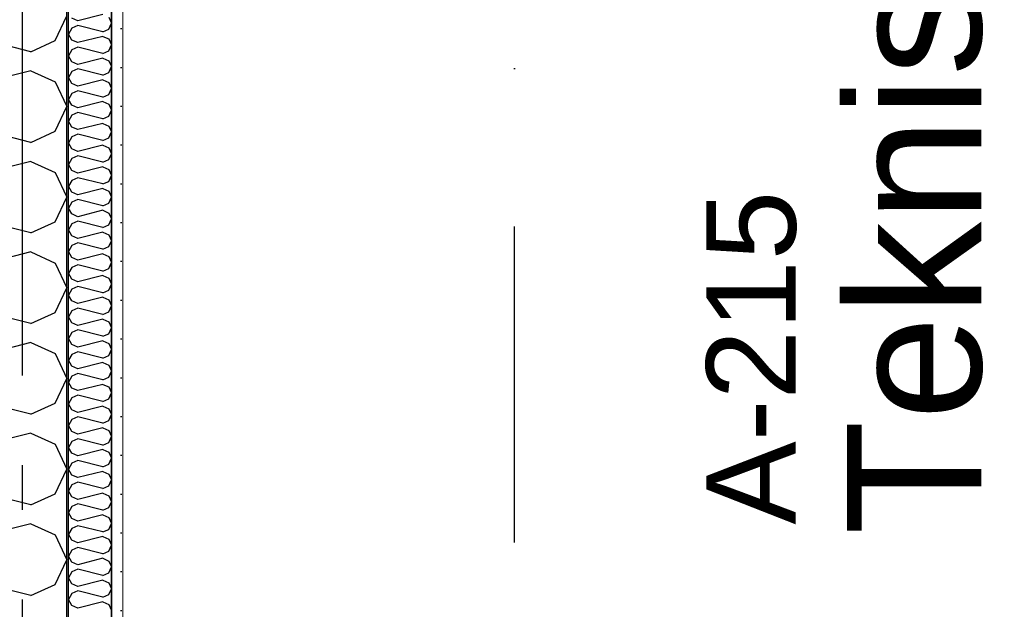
# Model space of a CAD drawing. Header units: millimetres. Extents: x -117798 to 93698, y -182207 to 252400.
# Tile 96 of 222: x -68676 to -67576, y -27777 to -27118. Entities that reach past the tile are written whole.
import ezdxf
from ezdxf.enums import TextEntityAlignment as Align

# ---------------------------------------------------------------- set-up
doc = ezdxf.new("R2010")
doc.units = ezdxf.units.MM
doc.header["$LTSCALE"] = 0.5
doc.header["$MEASUREMENT"] = 0
for name, pattern in [('Akselinje', [1500, 1000, -200, 100, -200]), ('PLINE', [0]), ('Prikk & stiplet', [1340.555525, 705.555534, -352.777767, 0, -282.222223])]:
    doc.linetypes.add(name, pattern=pattern)
for name, color, linetype in [('232- Ikke-bærende yttervegger (Skravur)(Nye konstruksjoner)', 7, 'Continuous'), ('232- Ikke-bærende yttervegger(Nye konstruksjoner)', 7, 'Continuous'), ('256- Faste himlinger og overflatebehandling(Nye konstruksjoner)', 7, 'Continuous'), ('82-- Modullinjer', 7, 'Continuous'), ('852- Snittmarkør', 7, 'Continuous'), ('862- M___Nettoareal(Nye konstruksjoner)', 7, 'Continuous'), ('862- M___Nettoareal(Polylinje)(Nye konstruksjoner)', 7, 'Continuous'), ('862- M___Nettoareal(Tekst)(Nye konstruksjoner)', 7, 'Continuous')]:
    doc.layers.add(name, color=color, linetype=linetype)
doc.layers.add('236- Innvendig kledning og overflate(Nye konstruksjoner)', color=7, linetype='Continuous', lineweight=0)
doc.styles.add('GENERATED_STYLE_1', font='arial.ttf')
doc.styles.add('GENERATED_STYLE_4', font='arial.ttf')

# ---------------------------------------------------------------- blocks, each defined once
blk = doc.blocks.new('Teknisk vent._A-215_34', base_point=(-67634, -27064.6))
at = {"layer": '862- M___Nettoareal(Polylinje)(Nye konstruksjoner)', "linetype": 'PLINE', "flags": 128}
blk.add_lwpolyline([(-68573.2, -25961.9), (-68573.2, -28121.9), (-66843.2, -28121.9), (-66843.2, -25961.9)], close=True, dxfattribs=at)
at = {"layer": '862- M___Nettoareal(Tekst)(Nye konstruksjoner)', "style": 'GENERATED_STYLE_1'}
for tag, height, p in [('DUMMY_862', 150, (-67751.9, -26470.1)), ('ROOM_NAME', 150, (-67751.9, -27693.4)), ('DUMMY_861', 100, (-67909, -27293.2)), ('ROOM_NUMBER', 100, (-67909, -27682)), ('DUMMY_863', 100, (-67516.2, -27659.2))]:
    blk.add_attdef(tag, text='', height=height, rotation=90, dxfattribs=at).set_placement(p, align=Align.TOP_LEFT)
blk = doc.blocks.new('*X367')
at = {"layer": '232- Ikke-bærende yttervegger (Skravur)(Nye konstruksjoner)', "linetype": 'PLINE'}
for p, q in [((-68611, -27119.6), (-68617.5, -27116.7)), ((-68582.8, -27112.6), (-68611, -27119.6)), ((-68576.3, -27115.6), (-68573.2, -27122.2)), ((-68617.5, -27127.7), (-68621.2, -27134.3)), ((-68611, -27124.7), (-68617.5, -27127.7)), ((-68582.8, -27131.8), (-68611, -27124.7)), ((-68582.8, -27131.8), (-68576.3, -27128.8)), ((-68576.3, -27128.8), (-68573.2, -27122.2)), ((-68617.5, -27141), (-68621.2, -27134.3)), ((-68611, -27143.9), (-68617.5, -27141)), ((-68582.8, -27136.9), (-68611, -27143.9)), ((-68582.8, -27136.9), (-68576.3, -27139.8)), ((-68576.3, -27139.8), (-68573.2, -27146.5)), ((-68617.5, -27152), (-68621.2, -27158.6)), ((-68611, -27149), (-68617.5, -27152)), ((-68582.8, -27156.1), (-68611, -27149)), ((-68576.3, -27153.1), (-68573.2, -27146.5)), ((-68617.5, -27165.2), (-68621.2, -27158.6)), ((-68582.8, -27161.2), (-68611, -27168.2)), ((-68582.8, -27156.1), (-68576.3, -27153.1)), ((-68582.8, -27161.2), (-68576.3, -27164.1)), ((-68611, -27168.2), (-68617.5, -27165.2)), ((-68611, -27173.3), (-68617.5, -27176.3)), ((-68582.8, -27180.3), (-68611, -27173.3)), ((-68576.3, -27164.1), (-68573.2, -27170.7)), ((-68576.3, -27177.4), (-68573.2, -27170.7)), ((-68617.5, -27176.3), (-68621.2, -27182.9)), ((-68617.5, -27189.5), (-68621.2, -27182.9)), ((-68582.8, -27185.4), (-68611, -27192.5)), ((-68582.8, -27180.3), (-68576.3, -27177.4)), ((-68582.8, -27185.4), (-68576.3, -27188.4)), ((-68611, -27192.5), (-68617.5, -27189.5)), ((-68576.3, -27188.4), (-68573.2, -27195)), ((-68576.3, -27201.7), (-68573.2, -27195)), ((-68617.5, -27200.5), (-68621.2, -27207.2)), ((-68617.5, -27213.8), (-68621.2, -27207.2)), ((-68611, -27197.6), (-68617.5, -27200.5)), ((-68582.8, -27204.6), (-68611, -27197.6)), ((-68582.8, -27204.6), (-68576.3, -27201.7)), ((-68611, -27216.8), (-68617.5, -27213.8)), ((-68582.8, -27209.7), (-68611, -27216.8)), ((-68582.8, -27209.7), (-68576.3, -27212.7)), ((-68576.3, -27212.7), (-68573.2, -27219.3)), ((-68617.5, -27224.8), (-68621.2, -27231.4)), ((-68611, -27221.9), (-68617.5, -27224.8)), ((-68582.8, -27228.9), (-68611, -27221.9)), ((-68582.8, -27228.9), (-68576.3, -27225.9)), ((-68576.3, -27225.9), (-68573.2, -27219.3)), ((-68617.5, -27238.1), (-68621.2, -27231.4)), ((-68611, -27241), (-68617.5, -27238.1)), ((-68582.8, -27234), (-68611, -27241)), ((-68582.8, -27234), (-68576.3, -27237)), ((-68576.3, -27237), (-68573.2, -27243.6)), ((-68617.5, -27249.1), (-68621.2, -27255.7)), ((-68611, -27246.1), (-68617.5, -27249.1)), ((-68582.8, -27253.2), (-68611, -27246.1)), ((-68582.8, -27253.2), (-68576.3, -27250.2)), ((-68576.3, -27250.2), (-68573.2, -27243.6)), ((-68617.5, -27262.4), (-68621.2, -27255.7)), ((-68611, -27265.3), (-68617.5, -27262.4)), ((-68582.8, -27258.3), (-68611, -27265.3)), ((-68582.8, -27258.3), (-68576.3, -27261.2)), ((-68576.3, -27261.2), (-68573.2, -27267.9)), ((-68617.5, -27273.4), (-68621.2, -27280)), ((-68611, -27270.4), (-68617.5, -27273.4)), ((-68582.8, -27277.5), (-68611, -27270.4)), ((-68576.3, -27274.5), (-68573.2, -27267.9)), ((-68617.5, -27286.6), (-68621.2, -27280)), ((-68582.8, -27282.6), (-68611, -27289.6)), ((-68582.8, -27277.5), (-68576.3, -27274.5)), ((-68582.8, -27282.6), (-68576.3, -27285.5)), ((-68611, -27289.6), (-68617.5, -27286.6)), ((-68611, -27294.7), (-68617.5, -27297.7)), ((-68582.8, -27301.7), (-68611, -27294.7)), ((-68576.3, -27285.5), (-68573.2, -27292.2)), ((-68576.3, -27298.8), (-68573.2, -27292.2)), ((-68617.5, -27297.7), (-68621.2, -27304.3)), ((-68617.5, -27310.9), (-68621.2, -27304.3)), ((-68582.8, -27301.7), (-68576.3, -27298.8)), ((-68611, -27313.9), (-68617.5, -27310.9)), ((-68582.8, -27306.8), (-68611, -27313.9)), ((-68582.8, -27306.8), (-68576.3, -27309.8)), ((-68576.3, -27309.8), (-68573.2, -27316.4)), ((-68576.3, -27323.1), (-68573.2, -27316.4)), ((-68617.5, -27321.9), (-68621.2, -27328.6)), ((-68617.5, -27335.2), (-68621.2, -27328.6)), ((-68611, -27319), (-68617.5, -27321.9)), ((-68582.8, -27326), (-68611, -27319)), ((-68582.8, -27326), (-68576.3, -27323.1)), ((-68611, -27338.2), (-68617.5, -27335.2)), ((-68582.8, -27331.1), (-68611, -27338.2)), ((-68582.8, -27331.1), (-68576.3, -27334.1)), ((-68576.3, -27334.1), (-68573.2, -27340.7)), ((-68617.5, -27346.2), (-68621.2, -27352.9)), ((-68611, -27343.3), (-68617.5, -27346.2)), ((-68582.8, -27350.3), (-68611, -27343.3)), ((-68582.8, -27350.3), (-68576.3, -27347.3)), ((-68576.3, -27347.3), (-68573.2, -27340.7)), ((-68617.5, -27359.5), (-68621.2, -27352.9)), ((-68611, -27362.4), (-68617.5, -27359.5)), ((-68582.8, -27355.4), (-68611, -27362.4)), ((-68582.8, -27355.4), (-68576.3, -27358.4)), ((-68576.3, -27358.4), (-68573.2, -27365)), ((-68617.5, -27370.5), (-68621.2, -27377.1)), ((-68611, -27367.5), (-68617.5, -27370.5)), ((-68582.8, -27374.6), (-68611, -27367.5)), ((-68582.8, -27374.6), (-68576.3, -27371.6)), ((-68576.3, -27371.6), (-68573.2, -27365)), ((-68617.5, -27383.8), (-68621.2, -27377.1)), ((-68582.8, -27379.7), (-68611, -27386.7)), ((-68582.8, -27379.7), (-68576.3, -27382.6)), ((-68576.3, -27382.6), (-68573.2, -27389.3)), ((-68611, -27386.7), (-68617.5, -27383.8)), ((-68611, -27391.8), (-68617.5, -27394.8)), ((-68582.8, -27398.9), (-68611, -27391.8)), ((-68576.3, -27395.9), (-68573.2, -27389.3)), ((-68617.5, -27394.8), (-68621.2, -27401.4)), ((-68617.5, -27408), (-68621.2, -27401.4)), ((-68582.8, -27404), (-68611, -27411)), ((-68582.8, -27398.9), (-68576.3, -27395.9)), ((-68582.8, -27404), (-68576.3, -27406.9)), ((-68611, -27411), (-68617.5, -27408)), ((-68611, -27416.1), (-68617.5, -27419.1)), ((-68582.8, -27423.1), (-68611, -27416.1)), ((-68576.3, -27406.9), (-68573.2, -27413.6)), ((-68576.3, -27420.2), (-68573.2, -27413.6)), ((-68617.5, -27419.1), (-68621.2, -27425.7)), ((-68617.5, -27432.3), (-68621.2, -27425.7)), ((-68582.8, -27423.1), (-68576.3, -27420.2)), ((-68611, -27435.3), (-68617.5, -27432.3)), ((-68582.8, -27428.2), (-68611, -27435.3)), ((-68582.8, -27428.2), (-68576.3, -27431.2)), ((-68576.3, -27431.2), (-68573.2, -27437.8)), ((-68576.3, -27444.5), (-68573.2, -27437.8)), ((-68617.5, -27443.3), (-68621.2, -27450)), ((-68611, -27440.4), (-68617.5, -27443.3)), ((-68582.8, -27447.4), (-68611, -27440.4)), ((-68582.8, -27447.4), (-68576.3, -27444.5)), ((-68617.5, -27456.6), (-68621.2, -27450)), ((-68611, -27459.6), (-68617.5, -27456.6)), ((-68582.8, -27452.5), (-68611, -27459.6)), ((-68582.8, -27452.5), (-68576.3, -27455.5)), ((-68576.3, -27455.5), (-68573.2, -27462.1)), ((-68617.5, -27467.6), (-68621.2, -27474.3)), ((-68611, -27464.7), (-68617.5, -27467.6)), ((-68582.8, -27471.7), (-68611, -27464.7)), ((-68582.8, -27471.7), (-68576.3, -27468.8)), ((-68576.3, -27468.8), (-68573.2, -27462.1)), ((-68617.5, -27480.9), (-68621.2, -27474.3)), ((-68611, -27483.8), (-68617.5, -27480.9)), ((-68582.8, -27476.8), (-68611, -27483.8)), ((-68582.8, -27476.8), (-68576.3, -27479.8)), ((-68576.3, -27479.8), (-68573.2, -27486.4)), ((-68617.5, -27491.9), (-68621.2, -27498.5)), ((-68611, -27489), (-68617.5, -27491.9)), ((-68582.8, -27496), (-68611, -27489)), ((-68582.8, -27496), (-68576.3, -27493)), ((-68576.3, -27493), (-68573.2, -27486.4)), ((-68617.5, -27505.2), (-68621.2, -27498.5)), ((-68582.8, -27501.1), (-68611, -27508.1)), ((-68582.8, -27501.1), (-68576.3, -27504.1)), ((-68576.3, -27504.1), (-68573.2, -27510.7)), ((-68611, -27508.1), (-68617.5, -27505.2)), ((-68611, -27513.2), (-68617.5, -27516.2)), ((-68582.8, -27520.3), (-68611, -27513.2)), ((-68576.3, -27517.3), (-68573.2, -27510.7)), ((-68617.5, -27516.2), (-68621.2, -27522.8)), ((-68617.5, -27529.5), (-68621.2, -27522.8)), ((-68582.8, -27525.4), (-68611, -27532.4)), ((-68582.8, -27520.3), (-68576.3, -27517.3)), ((-68582.8, -27525.4), (-68576.3, -27528.3)), ((-68611, -27532.4), (-68617.5, -27529.5)), ((-68611, -27537.5), (-68617.5, -27540.5)), ((-68582.8, -27544.6), (-68611, -27537.5)), ((-68576.3, -27528.3), (-68573.2, -27535)), ((-68576.3, -27541.6), (-68573.2, -27535)), ((-68617.5, -27540.5), (-68621.2, -27547.1)), ((-68617.5, -27553.7), (-68621.2, -27547.1)), ((-68582.8, -27544.6), (-68576.3, -27541.6)), ((-68611, -27556.7), (-68617.5, -27553.7)), ((-68582.8, -27549.7), (-68611, -27556.7)), ((-68582.8, -27549.7), (-68576.3, -27552.6)), ((-68576.3, -27552.6), (-68573.2, -27559.2)), ((-68576.3, -27565.9), (-68573.2, -27559.2)), ((-68617.5, -27564.8), (-68621.2, -27571.4)), ((-68611, -27561.8), (-68617.5, -27564.8)), ((-68582.8, -27568.8), (-68611, -27561.8)), ((-68582.8, -27568.8), (-68576.3, -27565.9)), ((-68617.5, -27578), (-68621.2, -27571.4)), ((-68611, -27581), (-68617.5, -27578)), ((-68582.8, -27573.9), (-68611, -27581)), ((-68582.8, -27573.9), (-68576.3, -27576.9)), ((-68576.3, -27576.9), (-68573.2, -27583.5)), ((-68617.5, -27589), (-68621.2, -27595.7)), ((-68611, -27586.1), (-68617.5, -27589)), ((-68582.8, -27593.1), (-68611, -27586.1)), ((-68582.8, -27593.1), (-68576.3, -27590.2)), ((-68576.3, -27590.2), (-68573.2, -27583.5)), ((-68617.5, -27602.3), (-68621.2, -27595.7)), ((-68611, -27605.3), (-68617.5, -27602.3)), ((-68582.8, -27598.2), (-68611, -27605.3)), ((-68582.8, -27598.2), (-68576.3, -27601.2)), ((-68576.3, -27601.2), (-68573.2, -27607.8)), ((-68617.5, -27613.3), (-68621.2, -27619.9)), ((-68611, -27610.4), (-68617.5, -27613.3)), ((-68582.8, -27617.4), (-68611, -27610.4)), ((-68582.8, -27617.4), (-68576.3, -27614.4)), ((-68576.3, -27614.4), (-68573.2, -27607.8)), ((-68617.5, -27626.6), (-68621.2, -27619.9)), ((-68582.8, -27622.5), (-68611, -27629.5)), ((-68582.8, -27622.5), (-68576.3, -27625.5)), ((-68576.3, -27625.5), (-68573.2, -27632.1)), ((-68611, -27629.5), (-68617.5, -27626.6)), ((-68611, -27634.6), (-68617.5, -27637.6)), ((-68582.8, -27641.7), (-68611, -27634.6)), ((-68576.3, -27638.7), (-68573.2, -27632.1)), ((-68617.5, -27637.6), (-68621.2, -27644.2)), ((-68617.5, -27650.9), (-68621.2, -27644.2)), ((-68582.8, -27646.8), (-68611, -27653.8)), ((-68582.8, -27641.7), (-68576.3, -27638.7)), ((-68582.8, -27646.8), (-68576.3, -27649.7)), ((-68611, -27653.8), (-68617.5, -27650.9)), ((-68576.3, -27649.7), (-68573.2, -27656.4)), ((-68576.3, -27663), (-68573.2, -27656.4)), ((-68617.5, -27661.9), (-68621.2, -27668.5)), ((-68617.5, -27675.1), (-68621.2, -27668.5)), ((-68611, -27658.9), (-68617.5, -27661.9)), ((-68582.8, -27666), (-68611, -27658.9)), ((-68582.8, -27666), (-68576.3, -27663)), ((-68611, -27678.1), (-68617.5, -27675.1)), ((-68582.8, -27671.1), (-68611, -27678.1)), ((-68582.8, -27671.1), (-68576.3, -27674)), ((-68576.3, -27674), (-68573.2, -27680.7)), ((-68617.5, -27686.2), (-68621.2, -27692.8)), ((-68611, -27683.2), (-68617.5, -27686.2)), ((-68582.8, -27690.2), (-68611, -27683.2)), ((-68582.8, -27690.2), (-68576.3, -27687.3)), ((-68576.3, -27687.3), (-68573.2, -27680.7)), ((-68617.5, -27699.4), (-68621.2, -27692.8)), ((-68611, -27702.4), (-68617.5, -27699.4)), ((-68582.8, -27695.3), (-68611, -27702.4)), ((-68582.8, -27695.3), (-68576.3, -27698.3)), ((-68576.3, -27698.3), (-68573.2, -27704.9)), ((-68617.5, -27710.4), (-68621.2, -27717.1)), ((-68611, -27707.5), (-68617.5, -27710.4)), ((-68582.8, -27714.5), (-68611, -27707.5)), ((-68582.8, -27714.5), (-68576.3, -27711.6)), ((-68576.3, -27711.6), (-68573.2, -27704.9)), ((-68617.5, -27723.7), (-68621.2, -27717.1)), ((-68611, -27726.7), (-68617.5, -27723.7)), ((-68582.8, -27719.6), (-68611, -27726.7)), ((-68582.8, -27719.6), (-68576.3, -27722.6)), ((-68576.3, -27722.6), (-68573.2, -27729.2)), ((-68617.5, -27734.7), (-68621.2, -27741.4)), ((-68611, -27731.8), (-68617.5, -27734.7)), ((-68582.8, -27738.8), (-68611, -27731.8)), ((-68576.3, -27735.8), (-68573.2, -27729.2)), ((-68617.5, -27748), (-68621.2, -27741.4)), ((-68582.8, -27743.9), (-68611, -27750.9)), ((-68582.8, -27738.8), (-68576.3, -27735.8)), ((-68582.8, -27743.9), (-68576.3, -27746.9)), ((-68611, -27750.9), (-68617.5, -27748)), ((-68611, -27756), (-68617.5, -27759)), ((-68582.8, -27763.1), (-68611, -27756)), ((-68576.3, -27746.9), (-68573.2, -27753.5)), ((-68576.3, -27760.1), (-68573.2, -27753.5)), ((-68617.5, -27759), (-68621.2, -27765.6)), ((-68617.5, -27772.3), (-68621.2, -27765.6)), ((-68582.8, -27768.2), (-68611, -27775.2)), ((-68582.8, -27763.1), (-68576.3, -27760.1)), ((-68582.8, -27768.2), (-68576.3, -27771.1)), ((-68611, -27775.2), (-68617.5, -27772.3)), ((-68576.3, -27771.1), (-68573.2, -27777.8))]:
    blk.add_line(p, q, dxfattribs=at)
blk = doc.blocks.new('*X368')
at = {"layer": '232- Ikke-bærende yttervegger (Skravur)(Nye konstruksjoner)', "linetype": 'PLINE'}
for p, q in [((-68636.2, -27141.7), (-68623.2, -27114.1)), ((-68663.3, -27154), (-68780.6, -27124.7)), ((-68663.3, -27154), (-68636.2, -27141.7)), ((-68663.3, -27175.3), (-68780.6, -27204.6)), ((-68663.3, -27175.3), (-68636.2, -27187.6)), ((-68636.2, -27187.6), (-68623.2, -27215.3)), ((-68636.2, -27242.9), (-68623.2, -27215.3)), ((-68663.3, -27255.2), (-68780.6, -27225.9)), ((-68663.3, -27255.2), (-68636.2, -27242.9)), ((-68663.3, -27276.5), (-68780.6, -27305.8)), ((-68663.3, -27276.5), (-68636.2, -27288.8)), ((-68636.2, -27288.8), (-68623.2, -27316.4)), ((-68636.2, -27344.1), (-68623.2, -27316.4)), ((-68663.3, -27356.4), (-68780.6, -27327.1)), ((-68663.3, -27356.4), (-68636.2, -27344.1)), ((-68663.3, -27377.6), (-68780.6, -27407)), ((-68663.3, -27377.6), (-68636.2, -27390)), ((-68636.2, -27390), (-68623.2, -27417.6)), ((-68636.2, -27445.2), (-68623.2, -27417.6)), ((-68663.3, -27457.6), (-68780.6, -27428.2)), ((-68663.3, -27457.6), (-68636.2, -27445.2)), ((-68663.3, -27478.8), (-68780.6, -27508.1)), ((-68663.3, -27478.8), (-68636.2, -27491.1)), ((-68636.2, -27491.1), (-68623.2, -27518.8)), ((-68636.2, -27546.4), (-68623.2, -27518.8)), ((-68663.3, -27558.7), (-68780.6, -27529.4)), ((-68663.3, -27558.7), (-68636.2, -27546.4)), ((-68663.3, -27580), (-68780.6, -27609.3)), ((-68663.3, -27580), (-68636.2, -27592.3)), ((-68636.2, -27592.3), (-68623.2, -27619.9)), ((-68636.2, -27647.6), (-68623.2, -27619.9)), ((-68663.3, -27659.9), (-68780.6, -27630.6)), ((-68663.3, -27659.9), (-68636.2, -27647.6)), ((-68663.3, -27681.2), (-68780.6, -27710.5)), ((-68663.3, -27681.2), (-68636.2, -27693.5)), ((-68636.2, -27693.5), (-68623.2, -27721.1)), ((-68636.2, -27748.7), (-68623.2, -27721.1)), ((-68663.3, -27761.1), (-68780.6, -27731.7)), ((-68663.3, -27761.1), (-68636.2, -27748.7))]:
    blk.add_line(p, q, dxfattribs=at)
blk = doc.blocks.new('Standard grid marker[210]', base_point=(-68673.2, 26434.4))
at = {"layer": '82-- Modullinjer', "linetype": 'Akselinje'}
blk.add_line((-68673.2, 26234.4), (-68673.2, -50374.4), dxfattribs=at)
at = {"layer": '82-- Modullinjer', "style": 'GENERATED_STYLE_4'}
for tag, p in [('AC_MarkerText_1_0', (-68800.7, 26644.4)), ('AC_MarkerText_1_1', (-68800.7, -50864.4))]:
    blk.add_attdef(tag, text='', height=175, rotation=90, dxfattribs=at).set_placement(p, align=Align.TOP_CENTER)

msp = doc.modelspace()

# ---------------------------------------------------------------- hatches: boundary and pattern name
at = {"layer": '232- Ikke-bærende yttervegger (Skravur)(Nye konstruksjoner)', "linetype": 'Continuous'}
msp.add_hatch(color=256, dxfattribs=at).paths.add_polyline_path([(-68621.2, -28121.9), (-68621.2, -25961.9), (-68623.2, -25961.9), (-68623.2, -28121.9)])
h = msp.add_hatch(dxfattribs=at)
h.set_pattern_fill('Prikker_tett', color=256, style=0, pattern_type=2)
h.set_pattern_definition([(0, (0, 0), (0, 43.30127), [0, -25]), (0, (12.5, 21.65), (0, 43.30127), [0, -25])])
h.paths.add_polyline_path([(-68560.7, -28121.9), (-68560.7, -25961.9), (-68573.2, -25961.9), (-68573.2, -28121.9)])

# ---------------------------------------------------------------- linework, layer by layer
at = {"layer": '232- Ikke-bærende yttervegger(Nye konstruksjoner)', "linetype": 'PLINE'}
for p, q in [((-68623.2, -28121.9), (-68623.2, -25961.9)), ((-68621.2, -28121.9), (-68621.2, -25961.9)), ((-68573.2, -28121.9), (-68573.2, -25961.9))]:
    msp.add_line(p, q, dxfattribs=at)
at = {"layer": '236- Innvendig kledning og overflate(Nye konstruksjoner)', "linetype": 'PLINE', "flags": 128}
msp.add_lwpolyline([(-68560.7, -28121.9), (-68560.7, -25961.9)], dxfattribs=at)
at = {"layer": '256- Faste himlinger og overflatebehandling(Nye konstruksjoner)', "linetype": 'PLINE', "flags": 128}
msp.add_lwpolyline([(-68623.2, -28121.9), (-68623.2, -25961.9)], dxfattribs=at)
at = {"layer": '852- Snittmarkør', "linetype": 'Prikk & stiplet'}
msp.add_line((-68123.2, -49153.9), (-68123.2, 6068), dxfattribs=at)

# ---------------------------------------------------------------- block references
at = {"layer": '232- Ikke-bærende yttervegger(Nye konstruksjoner)'}
for name in ['*X368', '*X367']:
    msp.add_blockref(name, (0, 0), dxfattribs=at)
at = {"layer": '82-- Modullinjer', "linetype": 'PLINE'}
msp.add_blockref('Standard grid marker[210]', (-68673.2, 26434.4), dxfattribs=at)
at = {"layer": '862- M___Nettoareal(Nye konstruksjoner)', "linetype": 'Continuous'}
ref = msp.add_blockref('Teknisk vent._A-215_34', (-67634, -27064.6), dxfattribs=at)
ref.add_attrib('ROOM_NAME', 'Teknisk vent.', dxfattribs={"layer": '862- M___Nettoareal(Tekst)(Nye konstruksjoner)', "color": 7, "height": 150, "rotation": 90, "style": 'GENERATED_STYLE_1'}).set_placement((-67751.9, -27693.4), align=Align.TOP_LEFT)
ref.add_attrib('ROOM_NUMBER', 'A-215', dxfattribs={"layer": '862- M___Nettoareal(Tekst)(Nye konstruksjoner)', "color": 7, "height": 100, "rotation": 90, "style": 'GENERATED_STYLE_1'}).set_placement((-67909, -27682), align=Align.TOP_LEFT)

doc.saveas('drawing.dxf')
